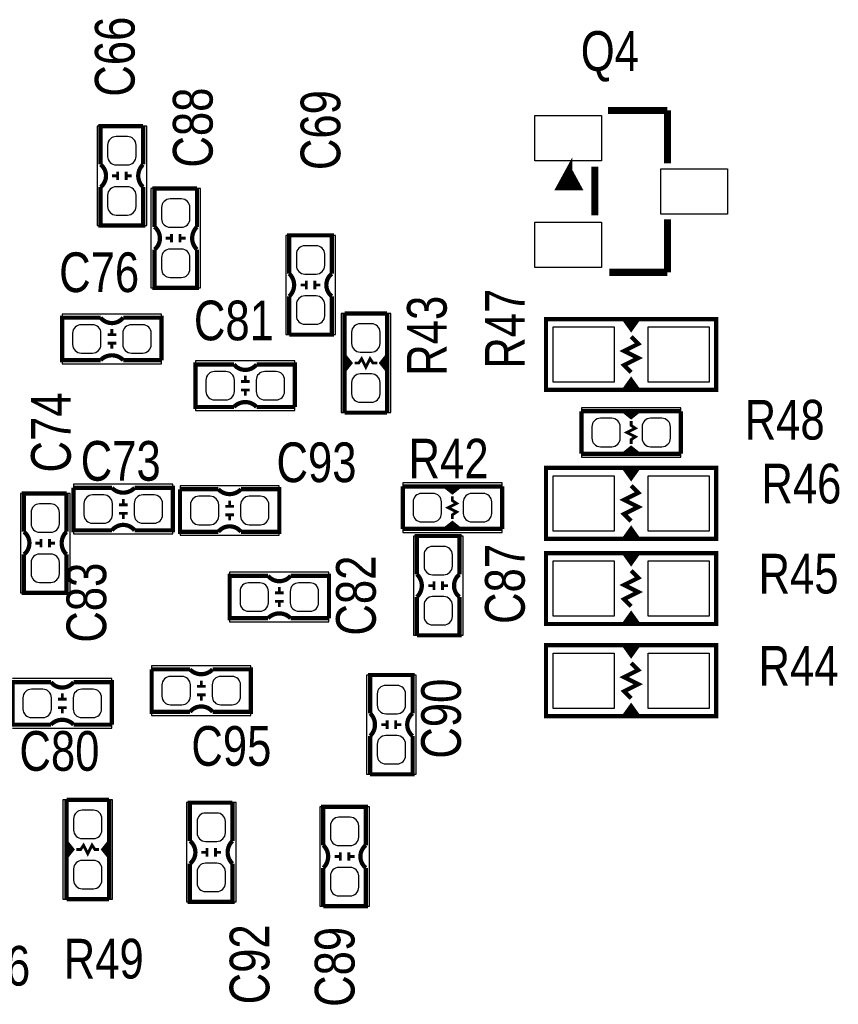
# Model space of a CAD drawing. Extents: x 0 to 180, y 0 to 69.
# Tile 4 of 8: x 36 to 51, y 27 to 44. Entities that reach past the tile are written whole.
import ezdxf
from ezdxf.enums import TextEntityAlignment as Align

# ---------------------------------------------------------------- set-up
doc = ezdxf.new("R2010")
doc.units = 0
for name, color, linetype in [('PG_SILKSCREEN_TOP', 92, 'CONTINUOUS'), ('PIN_TOP', 150, 'CONTINUOUS'), ('RD_SILKSCREEN_TOP', 20, 'CONTINUOUS')]:
    doc.layers.add(name, color=color, linetype=linetype)

msp = doc.modelspace()

# ---------------------------------------------------------------- linework, layer by layer
at = {"layer": 'PG_SILKSCREEN_TOP'}
for points, const_width in [([(47.766986, 42.852086), (46.703488, 42.852086)], 0.127), ([(47.766986, 41.90238), (47.766986, 42.852086)], 0.127), ([(38.3794, 42.5704), (37.6174, 42.5704), (37.6174, 41.8846)], 0.0762), ([(38.3794, 42.5704), (38.3794, 41.8846)], 0.0762), ([(46.002194, 41.766998), (46.154594, 41.487598), (45.849794, 41.487598), (46.002194, 41.766998), (46.002194, 41.512998)], 0.127), ([(46.467014, 41.843706), (46.467014, 40.971216)], 0.127), ([(37.8206, 41.6814), (37.9222, 41.6814)], 0.0508), ([(37.9222, 41.6052), (37.9222, 41.7576)], 0.0508), ([(38.0746, 41.6052), (38.0746, 41.7576)], 0.0508), ([(38.0746, 41.6814), (38.1762, 41.6814)], 0.0508), ([(38.3794, 41.4782), (38.3794, 40.7924), (37.6174, 40.7924), (37.6174, 41.4782)], 0.0762), ([(39.3446, 41.4528), (38.5826, 41.4528), (38.5826, 40.767)], 0.0762), ([(39.3446, 41.4528), (39.3446, 40.767)], 0.0762), ([(47.766986, 40.90162), (47.766986, 39.951914)], 0.127), ([(38.7858, 40.5638), (38.8874, 40.5638)], 0.0508), ([(38.8874, 40.4876), (38.8874, 40.64)], 0.0508), ([(39.0398, 40.4876), (39.0398, 40.64)], 0.0508), ([(39.0398, 40.5638), (39.1414, 40.5638)], 0.0508), ([(40.9956, 39.9288), (40.9956, 40.6146), (41.7576, 40.6146), (41.7576, 39.9288)], 0.0762), ([(39.3446, 40.3606), (39.3446, 39.6748), (38.5826, 39.6748), (38.5826, 40.3606)], 0.0762), ([(46.72838, 39.951914), (47.766986, 39.951914)], 0.127), ([(41.3004, 39.7256), (41.1988, 39.7256)], 0.0508), ([(41.3004, 39.8018), (41.3004, 39.6494)], 0.0508), ([(41.4528, 39.8018), (41.4528, 39.6494)], 0.0508), ([(41.5544, 39.7256), (41.4528, 39.7256)], 0.0508), ([(40.9956, 38.8366), (41.7576, 38.8366), (41.7576, 39.5224)], 0.0762), ([(40.9956, 38.8366), (40.9956, 39.5224)], 0.0762), ([(37.6174, 38.3794), (36.9316, 38.3794), (36.9316, 39.1414), (37.6174, 39.1414)], 0.0762), ([(38.7096, 38.3794), (38.7096, 39.1414), (38.0238, 39.1414)], 0.0762), ([(42.7482, 39.2176), (41.9862, 39.2176)], 0.0762), ([(41.9862, 39.2176), (41.9862, 38.4556), (42.0878, 38.3286), (41.9862, 38.2016), (41.9862, 37.4396)], 0.0762), ([(42.7482, 37.4396), (42.7482, 38.2016), (42.6466, 38.3286), (42.7482, 38.4556), (42.7482, 39.2176)], 0.0762), ([(48.641, 37.846), (45.593, 37.846), (45.593, 39.116), (48.641, 39.116), (48.641, 37.846)], 0.0762), ([(46.99, 39.116), (47.117, 38.9382), (47.244, 39.116)], 0.0762), ([(47.117, 38.9382), (47.117, 39.0652), (47.0662, 39.0652), (47.1678, 39.0652)], 0.0762), ([(37.7444, 38.8366), (37.8968, 38.8366)], 0.0508), ([(37.8206, 38.9382), (37.8206, 38.8366)], 0.0508), ([(47.117, 38.7985), (47.244, 38.6715), (46.99, 38.5445), (47.244, 38.4175), (46.99, 38.2905), (47.117, 38.1635)], 0.0762), ([(37.7444, 38.6842), (37.8968, 38.6842)], 0.0508), ([(37.8206, 38.6842), (37.8206, 38.5826)], 0.0508), ([(41.9862, 38.2016), (41.9862, 38.4556)], 0.0762), ([(42.5704, 38.3286), (42.4942, 38.3286), (42.4434, 38.4048), (42.3672, 38.2524), (42.291, 38.4048), (42.2402, 38.3286), (42.164, 38.3286)], 0.0508), ([(42.7482, 38.2016), (42.7482, 38.4556)], 0.0762), ([(38.7096, 38.3794), (38.0238, 38.3794)], 0.0762), ([(40.005, 37.5412), (39.3192, 37.5412), (39.3192, 38.3032), (40.005, 38.3032)], 0.0762), ([(41.0972, 37.5412), (41.0972, 38.3032), (40.4114, 38.3032)], 0.0762), ([(42.037, 38.3032), (42.037, 38.3794)], 0.0762), ([(42.7228, 38.3032), (42.7228, 38.3794)], 0.0762), ([(40.2082, 38.1), (40.2082, 37.9984)], 0.0508), ([(40.132, 37.9984), (40.2844, 37.9984)], 0.0508), ([(47.244, 37.846), (47.117, 38.0238), (46.99, 37.846)], 0.0762), ([(47.117, 38.0238), (47.117, 37.8968), (47.1678, 37.8968), (47.0662, 37.8968)], 0.0762), ([(40.132, 37.846), (40.2844, 37.846)], 0.0508), ([(40.2082, 37.846), (40.2082, 37.7444)], 0.0508), ([(41.0972, 37.5412), (40.4114, 37.5412)], 0.0762), ([(41.9862, 37.4396), (42.7482, 37.4396)], 0.0762), ([(48.006, 37.465), (47.244, 37.465), (47.117, 37.3634), (46.99, 37.465), (46.228, 37.465)], 0.0762), ([(46.228, 37.465), (46.228, 36.703)], 0.0762), ([(46.99, 37.465), (47.244, 37.465)], 0.0762), ([(47.0916, 37.4142), (47.1678, 37.4142)], 0.0762), ([(48.006, 36.703), (48.006, 37.465)], 0.0762), ([(47.117, 36.8808), (47.117, 36.957), (47.1932, 37.0078), (47.0408, 37.084), (47.1932, 37.1602), (47.117, 37.211), (47.117, 37.2872)], 0.0508), ([(46.228, 36.703), (46.99, 36.703), (47.117, 36.8046), (47.244, 36.703), (48.006, 36.703)], 0.0762), ([(46.99, 36.703), (47.244, 36.703)], 0.0762), ([(47.0916, 36.7284), (47.1678, 36.7284)], 0.0762), ([(45.593, 36.449), (48.641, 36.449), (48.641, 35.179), (45.593, 35.179), (45.593, 36.449)], 0.0762), ([(46.99, 36.449), (47.117, 36.2712), (47.244, 36.449)], 0.0762), ([(47.117, 36.2712), (47.117, 36.3982), (47.0662, 36.3982), (47.1678, 36.3982)], 0.0762), ([(44.8056, 36.1188), (44.0436, 36.1188), (43.9166, 36.0172), (43.7896, 36.1188), (43.0276, 36.1188)], 0.0762), ([(43.0276, 36.1188), (43.0276, 35.3568)], 0.0762), ([(43.7896, 36.1188), (44.0436, 36.1188)], 0.0762), ([(44.8056, 35.3568), (44.8056, 36.1188)], 0.0762), ([(47.117, 35.4965), (46.99, 35.6235), (47.244, 35.7505), (46.99, 35.8775), (47.244, 36.0045), (47.117, 36.1315)], 0.0762), ([(37.0078, 35.9918), (36.2458, 35.9918), (36.2458, 35.306)], 0.0762), ([(37.0078, 35.9918), (37.0078, 35.306)], 0.0762), ([(37.1348, 36.0934), (37.1348, 35.3314), (37.8206, 35.3314)], 0.0762), ([(37.1348, 36.0934), (37.8206, 36.0934)], 0.0762), ([(38.227, 36.0934), (38.9128, 36.0934), (38.9128, 35.3314), (38.227, 35.3314)], 0.0762), ([(39.0398, 36.068), (39.0398, 35.306), (39.7256, 35.306)], 0.0762), ([(39.0398, 36.068), (39.7256, 36.068)], 0.0762), ([(40.132, 36.068), (40.8178, 36.068), (40.8178, 35.306), (40.132, 35.306)], 0.0762), ([(43.8912, 36.068), (43.9674, 36.068)], 0.0762), ([(38.1, 35.7886), (37.9476, 35.7886)], 0.0508), ([(38.0238, 35.7886), (38.0238, 35.8902)], 0.0508), ([(39.9288, 35.7632), (39.9288, 35.8648)], 0.0508), ([(43.9166, 35.5346), (43.9166, 35.6108), (43.9928, 35.6616), (43.8404, 35.7378), (43.9928, 35.814), (43.9166, 35.8648), (43.9166, 35.941)], 0.0508), ([(38.1, 35.6362), (37.9476, 35.6362)], 0.0508), ([(38.0238, 35.5346), (38.0238, 35.6362)], 0.0508), ([(40.005, 35.7632), (39.8526, 35.7632)], 0.0508), ([(40.005, 35.6108), (39.8526, 35.6108)], 0.0508), ([(39.9288, 35.5092), (39.9288, 35.6108)], 0.0508), ([(43.0276, 35.3568), (43.7896, 35.3568), (43.9166, 35.4584), (44.0436, 35.3568), (44.8056, 35.3568)], 0.0762), ([(43.7896, 35.3568), (44.0436, 35.3568)], 0.0762), ([(43.8912, 35.3822), (43.9674, 35.3822)], 0.0762), ([(47.244, 35.179), (47.117, 35.3568), (46.99, 35.179)], 0.0762), ([(47.117, 35.3568), (47.117, 35.2298), (47.1678, 35.2298), (47.0662, 35.2298)], 0.0762), ([(36.449, 35.1028), (36.5506, 35.1028)], 0.0508), ([(36.5506, 35.0266), (36.5506, 35.179)], 0.0508), ([(36.703, 35.0266), (36.703, 35.179)], 0.0508), ([(36.703, 35.1028), (36.8046, 35.1028)], 0.0508), ([(43.2816, 34.544), (43.2816, 35.2298), (44.0436, 35.2298), (44.0436, 34.544)], 0.0762), ([(37.0078, 34.8996), (37.0078, 34.2138), (36.2458, 34.2138), (36.2458, 34.8996)], 0.0762), ([(45.593, 34.925), (48.641, 34.925), (48.641, 33.655), (45.593, 33.655), (45.593, 34.925)], 0.0762), ([(46.99, 34.925), (47.117, 34.7472), (47.244, 34.925)], 0.0762), ([(47.117, 34.7472), (47.117, 34.8742), (47.0662, 34.8742), (47.1678, 34.8742)], 0.0762), ([(47.117, 33.9725), (46.99, 34.0995), (47.244, 34.2265), (46.99, 34.3535), (47.244, 34.4805), (47.117, 34.6075)], 0.0762), ([(40.6146, 33.7566), (39.9288, 33.7566), (39.9288, 34.5186), (40.6146, 34.5186)], 0.0762), ([(41.7068, 33.7566), (41.7068, 34.5186), (41.021, 34.5186)], 0.0762), ([(43.5864, 34.417), (43.5864, 34.2646)], 0.0508), ([(43.7388, 34.417), (43.7388, 34.2646)], 0.0508), ([(40.7416, 34.2138), (40.894, 34.2138)], 0.0508), ([(40.8178, 34.3154), (40.8178, 34.2138)], 0.0508), ([(43.5864, 34.3408), (43.4848, 34.3408)], 0.0508), ([(43.8404, 34.3408), (43.7388, 34.3408)], 0.0508), ([(40.7416, 34.0614), (40.894, 34.0614)], 0.0508), ([(40.8178, 34.0614), (40.8178, 33.9598)], 0.0508), ([(43.2816, 33.4518), (44.0436, 33.4518), (44.0436, 34.1376)], 0.0762), ([(43.2816, 33.4518), (43.2816, 34.1376)], 0.0762), ([(47.244, 33.655), (47.117, 33.8328), (46.99, 33.655)], 0.0762), ([(47.117, 33.8328), (47.117, 33.7058), (47.1678, 33.7058), (47.0662, 33.7058)], 0.0762), ([(41.7068, 33.7566), (41.021, 33.7566)], 0.0762), ([(45.593, 33.274), (48.641, 33.274), (48.641, 32.004), (45.593, 32.004), (45.593, 33.274)], 0.0762), ([(46.99, 33.274), (47.117, 33.0962), (47.244, 33.274)], 0.0762), ([(47.117, 33.0962), (47.117, 33.2232), (47.0662, 33.2232), (47.1678, 33.2232)], 0.0762), ([(47.117, 32.3215), (46.99, 32.4485), (47.244, 32.5755), (46.99, 32.7025), (47.244, 32.8295), (47.117, 32.9565)], 0.0762), ([(38.5318, 32.8422), (38.5318, 32.0802), (39.2176, 32.0802)], 0.0762), ([(38.5318, 32.8422), (39.2176, 32.8422)], 0.0762), ([(39.624, 32.8422), (40.3098, 32.8422), (40.3098, 32.0802), (39.624, 32.0802)], 0.0762), ([(36.7284, 31.8516), (36.0426, 31.8516), (36.0426, 32.6136), (36.7284, 32.6136)], 0.0762), ([(37.8206, 31.8516), (37.8206, 32.6136), (37.1348, 32.6136)], 0.0762), ([(39.4208, 32.5374), (39.4208, 32.639)], 0.0508), ([(42.4434, 32.0548), (42.4434, 32.7406), (43.2054, 32.7406), (43.2054, 32.0548)], 0.0762), ([(39.497, 32.5374), (39.3446, 32.5374)], 0.0508), ([(36.8554, 32.3088), (37.0078, 32.3088)], 0.0508), ([(36.9316, 32.4104), (36.9316, 32.3088)], 0.0508), ([(39.497, 32.385), (39.3446, 32.385)], 0.0508), ([(39.4208, 32.2834), (39.4208, 32.385)], 0.0508), ([(36.8554, 32.1564), (37.0078, 32.1564)], 0.0508), ([(36.9316, 32.1564), (36.9316, 32.0548)], 0.0508), ([(47.244, 32.004), (47.117, 32.1818), (46.99, 32.004)], 0.0762), ([(47.117, 32.1818), (47.117, 32.0548), (47.1678, 32.0548), (47.0662, 32.0548)], 0.0762), ([(42.7482, 31.9278), (42.7482, 31.7754)], 0.0508), ([(42.9006, 31.9278), (42.9006, 31.7754)], 0.0508), ([(37.8206, 31.8516), (37.1348, 31.8516)], 0.0762), ([(42.7482, 31.8516), (42.6466, 31.8516)], 0.0508), ([(43.0022, 31.8516), (42.9006, 31.8516)], 0.0508), ([(42.4434, 30.9626), (43.2054, 30.9626), (43.2054, 31.6484)], 0.0762), ([(42.4434, 30.9626), (42.4434, 31.6484)], 0.0762), ([(37.7698, 30.5054), (37.0078, 30.5054)], 0.0762), ([(37.0078, 30.5054), (37.0078, 29.7434), (37.1094, 29.6164), (37.0078, 29.4894), (37.0078, 28.7274)], 0.0762), ([(37.7698, 28.7274), (37.7698, 29.4894), (37.6682, 29.6164), (37.7698, 29.7434), (37.7698, 30.5054)], 0.0762), ([(39.9796, 30.4546), (39.2176, 30.4546), (39.2176, 29.7688)], 0.0762), ([(39.9796, 30.4546), (39.9796, 29.7688)], 0.0762), ([(41.6052, 29.6926), (41.6052, 30.3784), (42.3672, 30.3784), (42.3672, 29.6926)], 0.0762), ([(37.0078, 29.4894), (37.0078, 29.7434)], 0.0762), ([(37.0586, 29.591), (37.0586, 29.6672)], 0.0762), ([(37.592, 29.6164), (37.5158, 29.6164), (37.465, 29.6926), (37.3888, 29.5402), (37.3126, 29.6926), (37.2618, 29.6164), (37.1856, 29.6164)], 0.0508), ([(37.7444, 29.591), (37.7444, 29.6672)], 0.0762), ([(37.7698, 29.4894), (37.7698, 29.7434)], 0.0762), ([(39.5224, 29.4894), (39.5224, 29.6418)], 0.0508), ([(39.6748, 29.4894), (39.6748, 29.6418)], 0.0508), ([(39.4208, 29.5656), (39.5224, 29.5656)], 0.0508), ([(39.6748, 29.5656), (39.7764, 29.5656)], 0.0508), ([(41.91, 29.4894), (41.8084, 29.4894)], 0.0508), ([(41.91, 29.5656), (41.91, 29.4132)], 0.0508), ([(42.0624, 29.5656), (42.0624, 29.4132)], 0.0508), ([(42.164, 29.4894), (42.0624, 29.4894)], 0.0508), ([(39.9796, 29.3624), (39.9796, 28.6766), (39.2176, 28.6766), (39.2176, 29.3624)], 0.0762), ([(41.6052, 28.6004), (42.3672, 28.6004), (42.3672, 29.2862)], 0.0762), ([(41.6052, 28.6004), (41.6052, 29.2862)], 0.0762), ([(37.0078, 28.7274), (37.7698, 28.7274)], 0.0762)]:
    msp.add_lwpolyline(points, dxfattribs=dict(at, const_width=const_width))
for points in [[(37.5539, 42.5704), (37.5539, 40.7924)], [(38.4429, 42.5704), (37.5539, 42.5704)], [(38.4429, 40.7924), (38.4429, 42.5704)], [(38.5191, 41.4528), (38.5191, 39.6748)], [(39.4081, 41.4528), (38.5191, 41.4528)], [(39.4081, 39.6748), (39.4081, 41.4528)], [(37.5539, 40.7924), (38.4429, 40.7924)], [(41.8211, 40.6146), (40.9321, 40.6146)], [(40.9321, 40.6146), (40.9321, 38.8366)], [(41.8211, 38.8366), (41.8211, 40.6146)], [(38.5191, 39.6748), (39.4081, 39.6748)], [(38.7096, 39.2049), (36.9316, 39.2049)], [(36.9316, 39.2049), (36.9316, 38.3159)], [(38.7096, 38.3159), (38.7096, 39.2049)], [(42.8117, 39.2176), (41.9227, 39.2176)], [(41.9227, 39.2176), (41.9227, 37.4396)], [(42.8117, 37.4396), (42.8117, 39.2176)], [(40.9321, 38.8366), (41.8211, 38.8366)], [(36.9316, 38.3159), (38.7096, 38.3159)], [(41.0972, 38.3667), (39.3192, 38.3667)], [(39.3192, 38.3667), (39.3192, 37.4777)], [(41.0972, 37.4777), (41.0972, 38.3667)], [(39.3192, 37.4777), (41.0972, 37.4777)], [(41.9227, 37.4396), (42.8117, 37.4396)], [(48.006, 37.5285), (46.228, 37.5285)], [(46.228, 37.5285), (46.228, 36.6395)], [(48.006, 36.6395), (48.006, 37.5285)], [(46.228, 36.6395), (48.006, 36.6395)], [(38.9128, 36.1569), (37.1348, 36.1569)], [(37.1348, 36.1569), (37.1348, 35.2679)], [(38.9128, 35.2679), (38.9128, 36.1569)], [(44.8056, 36.1823), (43.0276, 36.1823)], [(43.0276, 36.1823), (43.0276, 35.2933)], [(44.8056, 35.2933), (44.8056, 36.1823)], [(36.1823, 35.9918), (36.1823, 34.2138)], [(37.0713, 35.9918), (36.1823, 35.9918)], [(37.0713, 34.2138), (37.0713, 35.9918)], [(40.8178, 36.1315), (39.0398, 36.1315)], [(39.0398, 36.1315), (39.0398, 35.2425)], [(40.8178, 35.2425), (40.8178, 36.1315)], [(43.0276, 35.2933), (44.8056, 35.2933)], [(37.1348, 35.2679), (38.9128, 35.2679)], [(39.0398, 35.2425), (40.8178, 35.2425)], [(44.1071, 35.2298), (43.2181, 35.2298)], [(43.2181, 35.2298), (43.2181, 33.4518)], [(44.1071, 33.4518), (44.1071, 35.2298)], [(41.7068, 34.5821), (39.9288, 34.5821)], [(39.9288, 34.5821), (39.9288, 33.6931)], [(41.7068, 33.6931), (41.7068, 34.5821)], [(36.1823, 34.2138), (37.0713, 34.2138)], [(39.9288, 33.6931), (41.7068, 33.6931)], [(43.2181, 33.4518), (44.1071, 33.4518)], [(40.3098, 32.9057), (38.5318, 32.9057)], [(38.5318, 32.9057), (38.5318, 32.0167)], [(40.3098, 32.0167), (40.3098, 32.9057)], [(37.8206, 32.6771), (36.0426, 32.6771)], [(37.8206, 31.7881), (37.8206, 32.6771)], [(43.2689, 32.7406), (42.3799, 32.7406)], [(42.3799, 32.7406), (42.3799, 30.9626)], [(43.2689, 30.9626), (43.2689, 32.7406)], [(38.5318, 32.0167), (40.3098, 32.0167)], [(36.0426, 31.7881), (37.8206, 31.7881)], [(42.3799, 30.9626), (43.2689, 30.9626)], [(37.8333, 30.5054), (36.9443, 30.5054)], [(36.9443, 30.5054), (36.9443, 28.7274)], [(37.8333, 28.7274), (37.8333, 30.5054)], [(39.1541, 30.4546), (39.1541, 28.6766)], [(40.0431, 30.4546), (39.1541, 30.4546)], [(40.0431, 28.6766), (40.0431, 30.4546)], [(42.4307, 30.3784), (41.5417, 30.3784)], [(41.5417, 30.3784), (41.5417, 28.6004)], [(42.4307, 28.6004), (42.4307, 30.3784)], [(36.9443, 28.7274), (37.8333, 28.7274)], [(39.1541, 28.6766), (40.0431, 28.6766)], [(41.5417, 28.6004), (42.4307, 28.6004)]]:
    msp.add_lwpolyline(points, dxfattribs=at)
at = {"layer": 'PG_SILKSCREEN_TOP', "const_width": 0.0762}
for points in [[(37.6174, 41.4782, 0.480625), (37.6174, 41.8846)], [(38.3794, 41.4782, -0.428966), (38.3794, 41.8846)], [(38.5826, 40.3606, 0.480625), (38.5826, 40.767)], [(39.3446, 40.3606, -0.428966), (39.3446, 40.767)], [(40.9956, 39.9288, -0.428966), (40.9956, 39.5224)], [(41.7576, 39.9288, 0.480625), (41.7576, 39.5224)], [(37.6174, 39.1414, 0.480625), (38.0238, 39.1414)], [(37.6174, 38.3794, -0.428966), (38.0238, 38.3794)], [(40.005, 38.3032, 0.480625), (40.4114, 38.3032)], [(40.005, 37.5412, -0.428966), (40.4114, 37.5412)], [(38.227, 36.0934, -0.428966), (37.8206, 36.0934)], [(40.132, 36.068, -0.428966), (39.7256, 36.068)], [(38.227, 35.3314, 0.480625), (37.8206, 35.3314)], [(36.2458, 34.8996, 0.480625), (36.2458, 35.306)], [(37.0078, 34.8996, -0.428966), (37.0078, 35.306)], [(40.132, 35.306, 0.480625), (39.7256, 35.306)], [(43.2816, 34.544, -0.428966), (43.2816, 34.1376)], [(44.0436, 34.544, 0.480625), (44.0436, 34.1376)], [(40.6146, 34.5186, 0.480625), (41.021, 34.5186)], [(40.6146, 33.7566, -0.428966), (41.021, 33.7566)], [(39.624, 32.8422, -0.428966), (39.2176, 32.8422)], [(36.7284, 32.6136, 0.480625), (37.1348, 32.6136)], [(39.624, 32.0802, 0.480625), (39.2176, 32.0802)], [(36.7284, 31.8516, -0.428966), (37.1348, 31.8516)], [(42.4434, 32.0548, -0.428966), (42.4434, 31.6484)], [(43.2054, 32.0548, 0.480625), (43.2054, 31.6484)], [(39.2176, 29.3624, 0.480625), (39.2176, 29.7688)], [(39.9796, 29.3624, -0.428966), (39.9796, 29.7688)], [(41.6052, 29.6926, -0.428966), (41.6052, 29.2862)], [(42.3672, 29.6926, 0.480625), (42.3672, 29.2862)]]:
    msp.add_lwpolyline(points, format="xyb", dxfattribs=at)
at = {"layer": 'PIN_TOP'}
for points in [[(45.3898, 42.76344), (46.5836, 42.76344), (46.5836, 41.95064), (45.3898, 41.95064)], [(47.6504, 41.8084), (48.8442, 41.8084), (48.8442, 40.9956), (47.6504, 40.9956)], [(45.3898, 40.85336), (46.5836, 40.85336), (46.5836, 40.04056), (45.3898, 40.04056)], [(45.721016, 37.9857), (45.721016, 38.9763), (46.813216, 38.9763), (46.813216, 37.9857)], [(47.420784, 37.9857), (47.420784, 38.9763), (48.512984, 38.9763), (48.512984, 37.9857)], [(46.813216, 36.3093), (46.813216, 35.3187), (45.721016, 35.3187), (45.721016, 36.3093)], [(48.512984, 36.3093), (48.512984, 35.3187), (47.420784, 35.3187), (47.420784, 36.3093)], [(46.813216, 34.7853), (46.813216, 33.7947), (45.721016, 33.7947), (45.721016, 34.7853)], [(48.512984, 34.7853), (48.512984, 33.7947), (47.420784, 33.7947), (47.420784, 34.7853)], [(46.813216, 33.1343), (46.813216, 32.1437), (45.721016, 32.1437), (45.721016, 33.1343)], [(48.512984, 33.1343), (48.512984, 32.1437), (47.420784, 32.1437), (47.420784, 33.1343)]]:
    msp.add_lwpolyline(points, close=True, dxfattribs=at)
for points in [[(37.8968, 42.38498, 0.414214), (37.7444, 42.23258), (37.7444, 42.02938, 0.414214), (37.8968, 41.87698), (38.1, 41.87698, 0.414214), (38.2524, 42.02938), (38.2524, 42.23258, 0.414214), (38.1, 42.38498)], [(37.8968, 41.48582, 0.414214), (37.7444, 41.33342), (37.7444, 41.13022, 0.414214), (37.8968, 40.97782), (38.1, 40.97782, 0.414214), (38.2524, 41.13022), (38.2524, 41.33342, 0.414214), (38.1, 41.48582)], [(38.862, 41.26738, 0.414214), (38.7096, 41.11498), (38.7096, 40.91178, 0.414214), (38.862, 40.75938), (39.0652, 40.75938, 0.414214), (39.2176, 40.91178), (39.2176, 41.11498, 0.414214), (39.0652, 41.26738)], [(41.4782, 39.92118, 0.414214), (41.6306, 40.07358), (41.6306, 40.27678, 0.414214), (41.4782, 40.42918), (41.275, 40.42918, 0.414214), (41.1226, 40.27678), (41.1226, 40.07358, 0.414214), (41.275, 39.92118)], [(38.862, 40.36822, 0.414214), (38.7096, 40.21582), (38.7096, 40.01262, 0.414214), (38.862, 39.86022), (39.0652, 39.86022, 0.414214), (39.2176, 40.01262), (39.2176, 40.21582, 0.414214), (39.0652, 40.36822)], [(41.4782, 39.02202, 0.414214), (41.6306, 39.17442), (41.6306, 39.37762, 0.414214), (41.4782, 39.53002), (41.275, 39.53002, 0.414214), (41.1226, 39.37762), (41.1226, 39.17442, 0.414214), (41.275, 39.02202)], [(37.62502, 38.862, 0.414214), (37.47262, 39.0144), (37.26942, 39.0144, 0.414214), (37.11702, 38.862), (37.11702, 38.6588, 0.414214), (37.26942, 38.5064), (37.47262, 38.5064, 0.414214), (37.62502, 38.6588)], [(38.52418, 38.862, 0.414214), (38.37178, 39.0144), (38.16858, 39.0144, 0.414214), (38.01618, 38.862), (38.01618, 38.6588, 0.414214), (38.16858, 38.5064), (38.37178, 38.5064, 0.414214), (38.52418, 38.6588)], [(42.4688, 38.52418, 0.414214), (42.6212, 38.67658), (42.6212, 38.87978, 0.414214), (42.4688, 39.03218), (42.2656, 39.03218, 0.414214), (42.1132, 38.87978), (42.1132, 38.67658, 0.414214), (42.2656, 38.52418)], [(40.01262, 38.0238, 0.414214), (39.86022, 38.1762), (39.65702, 38.1762, 0.414214), (39.50462, 38.0238), (39.50462, 37.8206, 0.414214), (39.65702, 37.6682), (39.86022, 37.6682, 0.414214), (40.01262, 37.8206)], [(40.91178, 38.0238, 0.414214), (40.75938, 38.1762), (40.55618, 38.1762, 0.414214), (40.40378, 38.0238), (40.40378, 37.8206, 0.414214), (40.55618, 37.6682), (40.75938, 37.6682, 0.414214), (40.91178, 37.8206)], [(42.4688, 37.62502, 0.414214), (42.6212, 37.77742), (42.6212, 37.98062, 0.414214), (42.4688, 38.13302), (42.2656, 38.13302, 0.414214), (42.1132, 37.98062), (42.1132, 37.77742, 0.414214), (42.2656, 37.62502)], [(46.41342, 36.9824, 0.414214), (46.56582, 36.83), (46.76902, 36.83, 0.414214), (46.92142, 36.9824), (46.92142, 37.1856, 0.414214), (46.76902, 37.338), (46.56582, 37.338, 0.414214), (46.41342, 37.1856)], [(47.31258, 36.9824, 0.414214), (47.46498, 36.83), (47.66818, 36.83, 0.414214), (47.82058, 36.9824), (47.82058, 37.1856, 0.414214), (47.66818, 37.338), (47.46498, 37.338, 0.414214), (47.31258, 37.1856)], [(43.21302, 35.6362, 0.414214), (43.36542, 35.4838), (43.56862, 35.4838, 0.414214), (43.72102, 35.6362), (43.72102, 35.8394, 0.414214), (43.56862, 35.9918), (43.36542, 35.9918, 0.414214), (43.21302, 35.8394)], [(44.11218, 35.6362, 0.414214), (44.26458, 35.4838), (44.46778, 35.4838, 0.414214), (44.62018, 35.6362), (44.62018, 35.8394, 0.414214), (44.46778, 35.9918), (44.26458, 35.9918, 0.414214), (44.11218, 35.8394)], [(36.5252, 35.80638, 0.414214), (36.3728, 35.65398), (36.3728, 35.45078, 0.414214), (36.5252, 35.29838), (36.7284, 35.29838, 0.414214), (36.8808, 35.45078), (36.8808, 35.65398, 0.414214), (36.7284, 35.80638)], [(37.32022, 35.6108, 0.414214), (37.47262, 35.4584), (37.67582, 35.4584, 0.414214), (37.82822, 35.6108), (37.82822, 35.814, 0.414214), (37.67582, 35.9664), (37.47262, 35.9664, 0.414214), (37.32022, 35.814)], [(38.21938, 35.6108, 0.414214), (38.37178, 35.4584), (38.57498, 35.4584, 0.414214), (38.72738, 35.6108), (38.72738, 35.814, 0.414214), (38.57498, 35.9664), (38.37178, 35.9664, 0.414214), (38.21938, 35.814)], [(39.22522, 35.5854, 0.414214), (39.37762, 35.433), (39.58082, 35.433, 0.414214), (39.73322, 35.5854), (39.73322, 35.7886, 0.414214), (39.58082, 35.941), (39.37762, 35.941, 0.414214), (39.22522, 35.7886)], [(40.12438, 35.5854, 0.414214), (40.27678, 35.433), (40.47998, 35.433, 0.414214), (40.63238, 35.5854), (40.63238, 35.7886, 0.414214), (40.47998, 35.941), (40.27678, 35.941, 0.414214), (40.12438, 35.7886)], [(43.7642, 34.53638, 0.414214), (43.9166, 34.68878), (43.9166, 34.89198, 0.414214), (43.7642, 35.04438), (43.561, 35.04438, 0.414214), (43.4086, 34.89198), (43.4086, 34.68878, 0.414214), (43.561, 34.53638)], [(36.5252, 34.90722, 0.414214), (36.3728, 34.75482), (36.3728, 34.55162, 0.414214), (36.5252, 34.39922), (36.7284, 34.39922, 0.414214), (36.8808, 34.55162), (36.8808, 34.75482, 0.414214), (36.7284, 34.90722)], [(40.62222, 34.2392, 0.414214), (40.46982, 34.3916), (40.26662, 34.3916, 0.414214), (40.11422, 34.2392), (40.11422, 34.036, 0.414214), (40.26662, 33.8836), (40.46982, 33.8836, 0.414214), (40.62222, 34.036)], [(41.52138, 34.2392, 0.414214), (41.36898, 34.3916), (41.16578, 34.3916, 0.414214), (41.01338, 34.2392), (41.01338, 34.036, 0.414214), (41.16578, 33.8836), (41.36898, 33.8836, 0.414214), (41.52138, 34.036)], [(43.7642, 33.63722, 0.414214), (43.9166, 33.78962), (43.9166, 33.99282, 0.414214), (43.7642, 34.14522), (43.561, 34.14522, 0.414214), (43.4086, 33.99282), (43.4086, 33.78962, 0.414214), (43.561, 33.63722)], [(38.71722, 32.3596, 0.414214), (38.86962, 32.2072), (39.07282, 32.2072, 0.414214), (39.22522, 32.3596), (39.22522, 32.5628, 0.414214), (39.07282, 32.7152), (38.86962, 32.7152, 0.414214), (38.71722, 32.5628)], [(39.61638, 32.3596, 0.414214), (39.76878, 32.2072), (39.97198, 32.2072, 0.414214), (40.12438, 32.3596), (40.12438, 32.5628, 0.414214), (39.97198, 32.7152), (39.76878, 32.7152, 0.414214), (39.61638, 32.5628)], [(36.73602, 32.3342, 0.414214), (36.58362, 32.4866), (36.38042, 32.4866, 0.414214), (36.22802, 32.3342), (36.22802, 32.131, 0.414214), (36.38042, 31.9786), (36.58362, 31.9786, 0.414214), (36.73602, 32.131)], [(37.63518, 32.3342, 0.414214), (37.48278, 32.4866), (37.27958, 32.4866, 0.414214), (37.12718, 32.3342), (37.12718, 32.131, 0.414214), (37.27958, 31.9786), (37.48278, 31.9786, 0.414214), (37.63518, 32.131)], [(42.926, 32.04718, 0.414214), (43.0784, 32.19958), (43.0784, 32.40278, 0.414214), (42.926, 32.55518), (42.7228, 32.55518, 0.414214), (42.5704, 32.40278), (42.5704, 32.19958, 0.414214), (42.7228, 32.04718)], [(42.926, 31.14802, 0.414214), (43.0784, 31.30042), (43.0784, 31.50362, 0.414214), (42.926, 31.65602), (42.7228, 31.65602, 0.414214), (42.5704, 31.50362), (42.5704, 31.30042, 0.414214), (42.7228, 31.14802)], [(37.4904, 29.81198, 0.414214), (37.6428, 29.96438), (37.6428, 30.16758, 0.414214), (37.4904, 30.31998), (37.2872, 30.31998, 0.414214), (37.1348, 30.16758), (37.1348, 29.96438, 0.414214), (37.2872, 29.81198)], [(39.497, 30.26918, 0.414214), (39.3446, 30.11678), (39.3446, 29.91358, 0.414214), (39.497, 29.76118), (39.7002, 29.76118, 0.414214), (39.8526, 29.91358), (39.8526, 30.11678, 0.414214), (39.7002, 30.26918)], [(42.0878, 29.68498, 0.414214), (42.2402, 29.83738), (42.2402, 30.04058, 0.414214), (42.0878, 30.19298), (41.8846, 30.19298, 0.414214), (41.7322, 30.04058), (41.7322, 29.83738, 0.414214), (41.8846, 29.68498)], [(37.4904, 28.91282, 0.414214), (37.6428, 29.06522), (37.6428, 29.26842, 0.414214), (37.4904, 29.42082), (37.2872, 29.42082, 0.414214), (37.1348, 29.26842), (37.1348, 29.06522, 0.414214), (37.2872, 28.91282)], [(39.497, 29.37002, 0.414214), (39.3446, 29.21762), (39.3446, 29.01442, 0.414214), (39.497, 28.86202), (39.7002, 28.86202, 0.414214), (39.8526, 29.01442), (39.8526, 29.21762, 0.414214), (39.7002, 29.37002)], [(42.0878, 28.78582, 0.414214), (42.2402, 28.93822), (42.2402, 29.14142, 0.414214), (42.0878, 29.29382), (41.8846, 29.29382, 0.414214), (41.7322, 29.14142), (41.7322, 28.93822, 0.414214), (41.8846, 28.78582)]]:
    msp.add_lwpolyline(points, format="xyb", close=True, dxfattribs=at)

# ---------------------------------------------------------------- texts
at = {"layer": 'RD_SILKSCREEN_TOP', "width": 0.821429}
for s, p in [('C66', (38.227, 43.815)), ('C88', (39.624, 42.545)), ('C74', (37.084, 37.084)), ('C82', (42.545, 34.163)), ('C83', (37.719, 34.036)), ('C92', (40.64, 27.559))]:
    msp.add_text(s, height=0.7112, rotation=90, dxfattribs=at).set_placement(p, align=Align.CENTER)
for s, p in [('Q4', (46.736, 43.561)), ('C76', (37.592, 39.5986)), ('C81', (40.005, 38.735)), ('R46', (50.165, 35.814)), ('R45', (50.1142, 34.200592)), ('R44', (50.1142, 32.549592)), ('C80', (36.8808, 31.025592))]:
    msp.add_text(s, height=0.7112, dxfattribs=at).set_placement(p, align=Align.CENTER)
for s, p in [('C69', (41.91, 41.783)), ('R47', (45.212, 38.227)), ('R43', (43.815, 38.1)), ('C87', (45.212, 33.655)), ('C90', (44.069, 31.242)), ('C89', (42.164, 26.797))]:
    msp.add_text(s, height=0.7112, rotation=90, dxfattribs=at).set_placement(p)
for s, p in [('R48', (49.149, 36.957)), ('C73', (37.2618, 36.2204)), ('C93', (40.767, 36.195)), ('R42', (43.13174, 36.26104)), ('C95', (39.243, 31.115)), ('C96', (34.925, 27.178)), ('R49', (36.957, 27.305))]:
    msp.add_text(s, height=0.7112, dxfattribs=at).set_placement(p)

doc.saveas('drawing.dxf')
